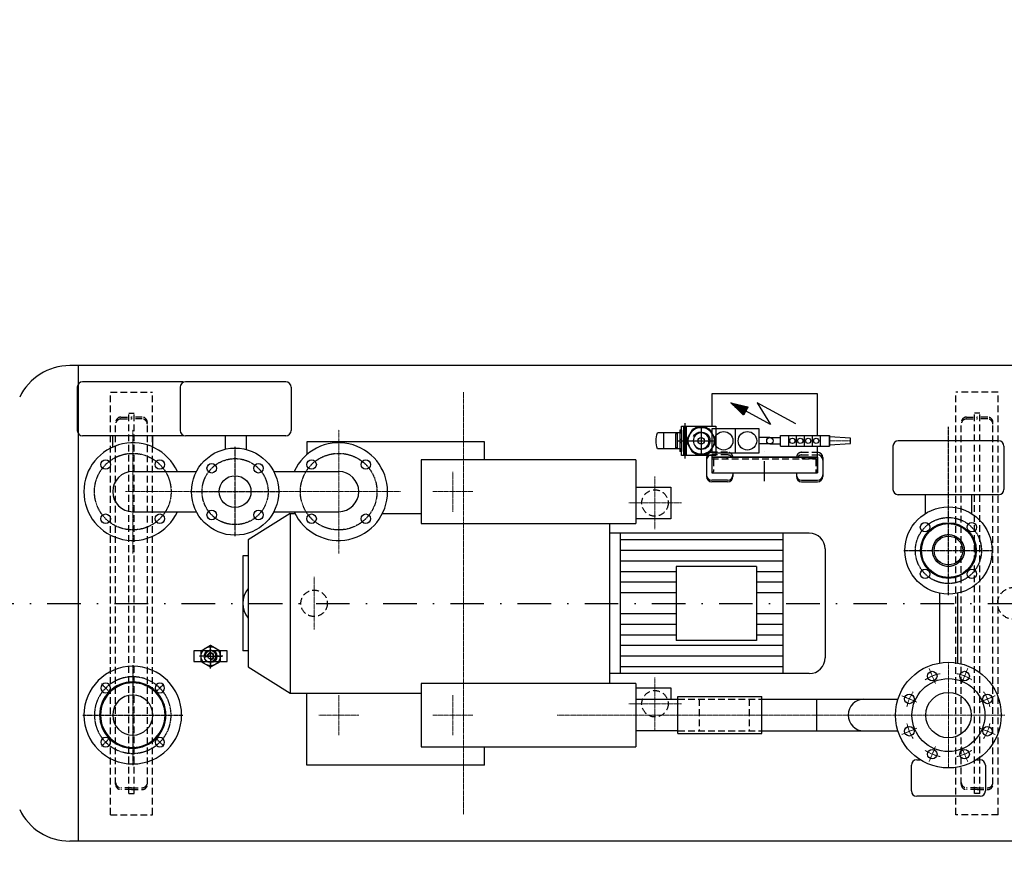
# Model space of a CAD drawing. Header units: millimetres. Extents: x 0 to 62175, y 0 to 44550.
# Tile 6 of 38: x 9619 to 11482, y 17706 to 19314. Entities that reach past the tile are written whole.
import ezdxf

# ---------------------------------------------------------------- set-up
doc = ezdxf.new("R2010")
doc.units = ezdxf.units.MM
for name, pattern in [('ACAD_ISO04W100', [30.5, 24, -3, 0.5, -3]), ('MITTE', [2, 1.25, -0.25, 0.25, -0.25]), ('STRICHLINIE', [19.05, 12.7, -6.35]), ('STRICHPUNKT', [25.4, 12.7, -6.35, 0, -6.35])]:
    doc.linetypes.add(name, pattern=pattern)
for name, color, linetype in [('1', 14, 'Continuous'), ('Bemaßung', 3, 'Continuous'), ('MANHOLE', 7, 'Continuous'), ('MC_14_3_025', 7, 'ACAD_ISO04W100'), ('MC_1_2_025', 7, 'Continuous'), ('MC_1_7_050', 7, 'Continuous'), ('MC_24_3_025', 3, 'ACAD_ISO04W100'), ('MC_2_2_025', 2, 'Continuous'), ('MC_2_7_050', 7, 'Continuous'), ('MITTE', 4, 'STRICHPUNKT'), ('Rohr', 1, 'Continuous'), ('SL_Flansche_iwt', 7, 'Continuous'), ('SLK_Flansche_iwt', 1, 'MITTE'), ('SLM_Flansche_iwt', 1, 'MITTE'), ('Steuerungseinheit', 7, 'Continuous'), ('um', 7, 'Continuous'), ('Vacuum', 7, 'Continuous')]:
    doc.layers.add(name, color=color, linetype=linetype)
doc.layers.add('mit', color=6, linetype='MITTE', lineweight=20)
doc.layers.add('verd', color=2, linetype='STRICHLINIE', lineweight=25)
doc.styles.add('DIN', font='Din.shx')
doc.dimstyles.new('M1_75', dxfattribs={"dimscale": 75, "dimtxt": 3, "dimasz": 3, "dimexe": 1, "dimexo": 1, "dimgap": 1, "dimtad": 1, "dimdec": 0, "dimzin": 0, "dimdsep": 46, "dimtxsty": 'DIN', "dimcen": 3, "dimclrd": 256, "dimclre": 256, "dimclrt": 2, "dimadec": 0, "dimazin": 0, "dimtfac": 1, "dimtdec": 0, "dimtmove": 0, "dimatfit": 3, "dimfxl": 0, "dimtvp": 1.4, "dimtolj": 1, "dimtzin": 0, "dimlwd": -1, "dimlwe": -1, "dimarcsym": 0})

# ---------------------------------------------------------------- blocks, each defined once
blk = doc.blocks.new('*D191')
at = {"layer": 'Bemaßung'}
for p, q in [((8514.6, 17104.2), (8514.6, 20248.4)), ((11984.6, 17104.2), (11984.6, 20248.4)), ((8739.6, 20173.4), (11759.6, 20173.4))]:
    blk.add_line(p, q, dxfattribs=at)
for points in [[(8739.6, 20210.9), (8739.6, 20135.9), (8514.6, 20173.4)], [(11759.6, 20210.9), (11759.6, 20135.9), (11984.6, 20173.4)]]:
    blk.add_solid(points, dxfattribs=at)
at = {"layer": 'Defpoints', "color": 0}
for p in [(11984.6, 20173.4), (8514.6, 17029.2), (11984.6, 17029.2)]:
    blk.add_point(p, dxfattribs=at)
at = {"layer": 'Bemaßung', "color": 2, "insert": (10249.6, 20360.9), "char_height": 225, "attachment_point": 5, "style": 'DIN'}
blk.add_mtext('\\A1;3470', dxfattribs=at)
blk = doc.blocks.new('*D244')
at = {"layer": 'Bemaßung'}
for p, q in [((8514.6, 15684.2), (8514.6, 20662.1)), ((20114.5, 18831), (20114.6, 20662.1)), ((8739.6, 20587.1), (19889.6, 20587.1)), ((20114.5, 15684.2), (20114.5, 18404.6))]:
    blk.add_line(p, q, dxfattribs=at)
for points in [[(8739.6, 20624.6), (8739.6, 20549.6), (8514.6, 20587.1)], [(19889.6, 20624.6), (19889.6, 20549.6), (20114.6, 20587.1)]]:
    blk.add_solid(points, dxfattribs=at)
at = {"layer": 'Defpoints', "color": 0}
for p in [(20114.6, 20587.1), (8514.6, 15609.2), (20114.5, 15609.2)]:
    blk.add_point(p, dxfattribs=at)
at = {"layer": 'Bemaßung', "color": 2, "insert": (14308.7, 20774.6), "char_height": 225, "attachment_point": 5, "rotation": 359.9997, "style": 'DIN'}
blk.add_mtext('\\A1;11600', dxfattribs=at)
blk = doc.blocks.new('FLANSCHE_IWT-003')
at = {"layer": 'SL_Flansche_iwt'}
for centre, radius in [((0, 0), 92.5), ((0, 0), 62.7), ((0, 0), 61), ((-51.3, 51.3), 9), ((51.3, 51.3), 9), ((0, 0), 38), ((-51.3, -51.3), 9), ((51.3, -51.3), 9)]:
    blk.add_circle(centre, radius, dxfattribs=at)
at = {"layer": 'SLK_Flansche_iwt'}
for p, q in [((-43.5, 43.5), (-59, 59)), ((43.5, 43.5), (59, 59)), ((-43.5, -43.5), (-59, -59)), ((43.5, -43.5), (59, -59))]:
    blk.add_line(p, q, dxfattribs=at)
blk.add_circle((0, 0), 72.5, dxfattribs=at)
at = {"layer": 'SLM_Flansche_iwt'}
for p, q in [((0, -94.5), (0, 94.5)), ((-94.5, 0), (94.5, 0))]:
    blk.add_line(p, q, dxfattribs=at)
blk = doc.blocks.new('934241')
at = {"layer": 'MC_14_3_025'}
for q in [(0, 21), (-21, 0), (0, -21), (21, 0)]:
    blk.add_line((0, 0), q, dxfattribs=at)
at = {"layer": 'MC_1_2_025'}
blk.add_arc((0, 0), 10.1, 285.0001, 195.0001, dxfattribs=at)
at = {"layer": 'MC_1_7_050'}
for p, q in [((-18, 10.4), (0, 20.8)), ((0, 20.8), (18, 10.4)), ((-18, -10.4), (-18, 10.4)), ((18, 10.4), (18, -10.4)), ((0, -20.8), (-18, -10.4)), ((18, -10.4), (0, -20.8))]:
    blk.add_line(p, q, dxfattribs=at)
for radius in [18, 12]:
    blk.add_circle((0, 0), radius, dxfattribs=at)
blk = doc.blocks.new('o1_27_b')
at = {"layer": 'MC_24_3_025'}
for q in [(-7.62, 0), (0, 7.62), (7.62, 0), (0, -7.62)]:
    blk.add_line((0, 0), q, dxfattribs=at)
at = {"layer": 'MC_2_2_025'}
blk.add_arc((0, 0), 6.35, 260, 170, dxfattribs=at)
at = {"layer": 'MC_2_7_050'}
blk.add_circle((0, 0), 5.3, dxfattribs=at)
blk = doc.blocks.new('Kugelhahn-R1-ROETELMANN-FV')
at = {"color": 7, "linetype": 'Continuous'}
for p, q in [((-15, 40.4), (-15, 82.8)), ((15, 40.4), (15, 82.8)), ((15, 70.4), (-15, 70.4)), ((-20, 37.5), (-20, 40.4)), ((-20, 40.4), (-3, 40.4)), ((-20, 37.5), (-14, 37.5)), ((-15, 45.4), (15, 45.4)), ((-14, 37.5), (-14, 37)), ((-14, 37.5), (-3, 37.5)), ((-13.5, 45.4), (-13.5, 48.4)), ((-13.5, 48.4), (13.5, 48.4)), ((-3, 40.4), (3, 40.4)), ((-3, 40.4), (-3, 37)), ((3, 40.4), (3, 37)), ((3, 40.4), (20, 40.4)), ((3, 37.5), (14, 37.5)), ((13.5, 45.4), (13.5, 48.4)), ((14, 37.5), (20, 37.5)), ((14, 37.5), (14, 37)), ((17, 40.4), (17, 37.5)), ((20, 37.5), (20, 40.4)), ((-14, 37), (-27.5, 37)), ((-27.5, 37), (-27.5, -28)), ((-3.7, 26.7), (-21.3, 16.6)), ((-14, 37), (14, 37)), ((21.3, 16.6), (3.7, 26.7)), ((27.5, 37), (14, 37)), ((27.5, -28), (27.5, 37)), ((-25, 10.2), (-25, -10.2)), ((25, -10.2), (25, 10.2)), ((-21.3, -16.6), (-3.7, -26.7)), ((3.7, -26.7), (21.3, -16.6)), ((-27.5, -28), (27.5, -28))]:
    blk.add_line(p, q, dxfattribs=at)
at = {"color": 3, "linetype": 'Continuous'}
for p, q in [((0, 43.4), (0, 34)), ((-33.2, 31), (33.2, 31)), ((0, 37), (0, -28)), ((0, 28.9), (0, -28.9)), ((-27.5, 0), (27.5, 0)), ((-25, 0), (25, 0))]:
    blk.add_line(p, q, dxfattribs=at)
at = {"color": 2, "linetype": 'Continuous'}
for p, q in [((-27.5, 33.6), (27.5, 33.6)), ((-27.5, 28.4), (27.5, 28.4))]:
    blk.add_line(p, q, dxfattribs=at)
at = {"color": 7, "linetype": 'Continuous'}
for radius in [25, 15.1, 15.1]:
    blk.add_circle((0, 0), radius, dxfattribs=at)
for centre, radius, start, end in [((0, 40.4), 45, 70.5288, 109.4712), ((0, 0), 27, 82.1916, 97.8084), ((0, 0), 27, 142.1916, 157.8084), ((0, 0), 27, 22.1916, 37.8084), ((0, 0), 27, 202.1916, 217.8084), ((0, 0), 27, 322.1916, 337.8084), ((0, 0), 27, 262.1916, 277.8084)]:
    blk.add_arc(centre, radius, start, end, dxfattribs=at)
at = {"color": 1, "linetype": 'Continuous'}
blk.add_arc((0, 0), 16.7, 120, 30, dxfattribs=at)
blk = doc.blocks.new('*X4')
at = {"color": 0}
for p, q in [((1046.9, 3795.3), (1047.3, 3795.7)), ((1046.9, 3795.5), (1047, 3795.7)), ((1047, 3795), (1047.7, 3795.7)), ((1047, 3795.2), (1047.5, 3795.7)), ((1047.1, 3794.6), (1048.2, 3795.7)), ((1047.1, 3794.8), (1047.9, 3795.7)), ((1047.2, 3794.3), (1048.6, 3795.7)), ((1047.2, 3794.5), (1048.4, 3795.7)), ((1047.3, 3793.9), (1049.1, 3795.7)), ((1047.3, 3794.1), (1048.8, 3795.7)), ((1047.4, 3793.6), (1049.5, 3795.7)), ((1047.4, 3793.8), (1049.3, 3795.7)), ((1047.5, 3793.2), (1050, 3795.7)), ((1047.5, 3793.4), (1049.7, 3795.7)), ((1047.6, 3792.7), (1050.6, 3795.7)), ((1047.6, 3792.9), (1050.4, 3795.7)), ((1047.6, 3793), (1050.2, 3795.7)), ((1047.7, 3792.3), (1051.1, 3795.7)), ((1047.7, 3792.5), (1050.9, 3795.7)), ((1047.8, 3792), (1051.5, 3795.7)), ((1047.8, 3792.2), (1051.3, 3795.7)), ((1047.9, 3791.6), (1052, 3795.7)), ((1047.9, 3791.8), (1051.7, 3795.7)), ((1048, 3791.3), (1052.4, 3795.7)), ((1048, 3791.4), (1052.2, 3795.7)), ((1048.1, 3790.9), (1052.9, 3795.7)), ((1048.1, 3791.1), (1052.6, 3795.7)), ((1048.2, 3790.6), (1053.3, 3795.7)), ((1048.2, 3790.7), (1053.1, 3795.7)), ((1048.3, 3790.2), (1053.8, 3795.7)), ((1048.3, 3790.4), (1053.5, 3795.7)), ((1048.4, 3789.9), (1054.2, 3795.7)), ((1048.4, 3790), (1054, 3795.7)), ((1048.5, 3789.5), (1054.7, 3795.7)), ((1048.5, 3789.7), (1054.4, 3795.7)), ((1048.6, 3789), (1055.3, 3795.7)), ((1048.6, 3789.1), (1055.1, 3795.7)), ((1048.6, 3789.3), (1054.9, 3795.7)), ((1048.7, 3788.6), (1055.8, 3795.7)), ((1048.7, 3788.8), (1055.6, 3795.7)), ((1048.8, 3788.3), (1056.2, 3795.7)), ((1048.8, 3788.4), (1056, 3795.7)), ((1048.9, 3787.9), (1056.7, 3795.7)), ((1048.9, 3788.1), (1056.5, 3795.7)), ((1049, 3787.6), (1057.1, 3795.7)), ((1049, 3787.7), (1056.9, 3795.7)), ((1049.1, 3787.2), (1057.6, 3795.7)), ((1049.1, 3787.4), (1057.4, 3795.7)), ((1049.2, 3786.8), (1058, 3795.7)), ((1049.2, 3787), (1057.8, 3795.7)), ((1049.3, 3786.5), (1058.5, 3795.7)), ((1049.3, 3786.7), (1058.3, 3795.7)), ((1049.4, 3786.1), (1058.9, 3795.7)), ((1049.4, 3786.3), (1058.7, 3795.7)), ((1049.5, 3785.6), (1059.6, 3795.7)), ((1049.5, 3785.8), (1059.4, 3795.7)), ((1049.5, 3786), (1059.2, 3795.7)), ((1049.6, 3785.3), (1060.1, 3795.7)), ((1049.6, 3785.4), (1059.8, 3795.7)), ((1049.7, 3784.9), (1060.5, 3795.7)), ((1049.7, 3785.1), (1060.3, 3795.7)), ((1049.8, 3784.5), (1061, 3795.7)), ((1049.8, 3784.7), (1060.7, 3795.7)), ((1049.9, 3784.4), (1061.2, 3795.7)), ((1049.9, 3784.2), (1061.2, 3795.5)), ((1050, 3784), (1061.2, 3795.2)), ((1050, 3783.8), (1061.2, 3795)), ((1050.1, 3783.7), (1061.2, 3794.8)), ((1050.1, 3783.5), (1061.2, 3794.6)), ((1050.2, 3783.3), (1061.2, 3794.3)), ((1050.2, 3783.1), (1061.2, 3794.1)), ((1050.3, 3783), (1061.2, 3793.9)), ((1050.3, 3782.8), (1061.2, 3793.7)), ((1050.4, 3782.6), (1061.2, 3793.4)), ((1050.4, 3782.4), (1061.2, 3793.2)), ((1050.4, 3782.2), (1061.2, 3793)), ((1050.5, 3782.1), (1061.2, 3792.8)), ((1050.5, 3781.9), (1061.2, 3792.6)), ((1050.6, 3781.7), (1061.2, 3792.3)), ((1050.6, 3781.5), (1061.2, 3792.1)), ((1050.7, 3781.4), (1061.2, 3791.9)), ((1050.7, 3781.2), (1061.2, 3791.7)), ((1050.8, 3781), (1061.2, 3791.4)), ((1050.8, 3780.8), (1061.2, 3791.2)), ((1050.9, 3780.6), (1061.2, 3791)), ((1050.9, 3780.5), (1061.2, 3790.8)), ((1051, 3780.3), (1061.2, 3790.5)), ((1051, 3780.1), (1061.2, 3790.3)), ((1051.1, 3779.9), (1061.2, 3790.1)), ((1051.1, 3779.8), (1061.2, 3789.9)), ((1051.2, 3779.6), (1061.2, 3789.6)), ((1051.2, 3779.4), (1061.2, 3789.4)), ((1051.3, 3779.2), (1061.2, 3789.2)), ((1051.3, 3779.1), (1061.2, 3789)), ((1051.3, 3778.9), (1061.2, 3788.7)), ((1051.4, 3778.7), (1061.2, 3788.5)), ((1051.4, 3778.5), (1061.2, 3788.3)), ((1061.2, 3781.3), (1075.5, 3795.7)), ((1061.2, 3781.6), (1075.3, 3795.7)), ((1061.2, 3781.8), (1075.1, 3795.7)), ((1061.2, 3782), (1074.9, 3795.7)), ((1061.2, 3782.2), (1074.6, 3795.7)), ((1061.2, 3782.4), (1074.4, 3795.7)), ((1061.2, 3782.7), (1074.2, 3795.7)), ((1061.2, 3782.9), (1074, 3795.7)), ((1061.2, 3783.1), (1073.8, 3795.7)), ((1061.2, 3783.3), (1073.5, 3795.7)), ((1061.2, 3783.6), (1073.3, 3795.7)), ((1061.2, 3783.8), (1073.1, 3795.7)), ((1061.2, 3784), (1072.9, 3795.7)), ((1061.2, 3784.2), (1072.6, 3795.7)), ((1061.2, 3784.5), (1072.4, 3795.7)), ((1061.2, 3784.7), (1072.2, 3795.7)), ((1061.2, 3784.9), (1072, 3795.7)), ((1061.2, 3785.1), (1071.7, 3795.7)), ((1061.2, 3785.4), (1071.5, 3795.7)), ((1061.2, 3785.6), (1071.3, 3795.7)), ((1061.2, 3785.8), (1071.1, 3795.7)), ((1061.2, 3786), (1070.8, 3795.7)), ((1061.2, 3786.3), (1070.6, 3795.7)), ((1061.2, 3786.5), (1070.4, 3795.7)), ((1061.2, 3786.7), (1070.2, 3795.7)), ((1061.2, 3786.9), (1069.9, 3795.7)), ((1061.2, 3787.2), (1069.7, 3795.7)), ((1061.2, 3787.4), (1069.5, 3795.7)), ((1061.2, 3787.6), (1069.3, 3795.7)), ((1061.2, 3787.8), (1069, 3795.7)), ((1061.2, 3788.1), (1068.8, 3795.7)), ((1061.2, 3788.3), (1068.6, 3795.7)), ((1061.2, 3788.5), (1068.4, 3795.7)), ((1061.2, 3788.7), (1068.1, 3795.7)), ((1061.2, 3789), (1067.9, 3795.7)), ((1061.2, 3789.2), (1067.7, 3795.7)), ((1061.2, 3789.4), (1067.5, 3795.7)), ((1061.2, 3789.6), (1067.2, 3795.7)), ((1061.2, 3789.9), (1067, 3795.7)), ((1061.2, 3790.1), (1066.8, 3795.7)), ((1061.2, 3790.3), (1066.6, 3795.7)), ((1061.2, 3790.5), (1066.3, 3795.7)), ((1061.2, 3790.8), (1066.1, 3795.7)), ((1061.2, 3791), (1065.9, 3795.7)), ((1061.2, 3791.2), (1065.7, 3795.7)), ((1061.2, 3791.4), (1065.4, 3795.7)), ((1061.2, 3791.7), (1065.2, 3795.7)), ((1061.2, 3791.9), (1065, 3795.7)), ((1061.2, 3792.1), (1064.8, 3795.7)), ((1061.2, 3792.3), (1064.5, 3795.7)), ((1061.2, 3792.6), (1064.3, 3795.7)), ((1061.2, 3792.8), (1064.1, 3795.7)), ((1061.2, 3793), (1063.9, 3795.7)), ((1061.2, 3793.2), (1063.6, 3795.7)), ((1061.2, 3793.4), (1063.4, 3795.7)), ((1061.2, 3793.7), (1063.2, 3795.7)), ((1061.2, 3793.9), (1063, 3795.7)), ((1061.2, 3794.1), (1062.8, 3795.7)), ((1061.2, 3794.3), (1062.5, 3795.7)), ((1061.2, 3794.6), (1062.3, 3795.7)), ((1061.2, 3794.8), (1062.1, 3795.7)), ((1061.2, 3795), (1061.9, 3795.7)), ((1061.2, 3795.2), (1061.6, 3795.7)), ((1061.2, 3795.5), (1061.4, 3795.7)), ((1061.2, 3781.1), (1075.5, 3795.4)), ((1061.2, 3780.9), (1075.4, 3795.1)), ((1061.2, 3780.7), (1075.3, 3794.8)), ((1061.2, 3780.4), (1075.2, 3794.5)), ((1061.2, 3780.2), (1075.2, 3794.2)), ((1061.2, 3780), (1075.1, 3793.8)), ((1061.2, 3779.8), (1075, 3793.5)), ((1061.2, 3779.5), (1074.9, 3793.2)), ((1061.2, 3779.3), (1074.8, 3792.9)), ((1061.2, 3779.1), (1074.7, 3792.6)), ((1061.2, 3778.9), (1074.7, 3792.3)), ((1061.2, 3778.6), (1074.6, 3792)), ((1061.2, 3778.4), (1074.5, 3791.7)), ((1061.2, 3778.2), (1074.4, 3791.4)), ((1061.2, 3778), (1074.3, 3791.1)), ((1061.2, 3777.7), (1074.3, 3790.8)), ((1061.2, 3777.5), (1074.2, 3790.5)), ((1061.2, 3777.3), (1074.1, 3790.2)), ((1061.2, 3777.1), (1074, 3789.9)), ((1061.2, 3776.8), (1073.9, 3789.6)), ((1061.2, 3776.6), (1073.8, 3789.2)), ((1061.2, 3776.4), (1073.8, 3788.9)), ((1061.2, 3776.2), (1073.7, 3788.6)), ((1061.2, 3775.9), (1073.6, 3788.3)), ((1051.5, 3778.3), (1061.2, 3788.1)), ((1051.5, 3778.2), (1061.2, 3787.8)), ((1051.6, 3778), (1061.2, 3787.6)), ((1051.6, 3777.8), (1061.2, 3787.4)), ((1051.7, 3777.6), (1061.2, 3787.2)), ((1051.7, 3777.5), (1061.2, 3786.9)), ((1051.8, 3777.3), (1061.2, 3786.7)), ((1051.8, 3777.1), (1061.2, 3786.5)), ((1051.9, 3776.9), (1061.2, 3786.3)), ((1051.9, 3776.8), (1061.2, 3786)), ((1052, 3776.6), (1061.2, 3785.8)), ((1052, 3776.4), (1061.2, 3785.6)), ((1052.1, 3776.2), (1061.2, 3785.4)), ((1052.1, 3776), (1061.2, 3785.1)), ((1052.2, 3775.9), (1061.2, 3784.9)), ((1052.2, 3775.7), (1061.2, 3784.7)), ((1052.3, 3775.5), (1061.2, 3784.5)), ((1052.3, 3775.3), (1061.2, 3784.2)), ((1052.3, 3775.2), (1061.2, 3784)), ((1052.4, 3775), (1061.2, 3783.8)), ((1052.4, 3774.8), (1061.2, 3783.6)), ((1052.5, 3774.6), (1061.2, 3783.3)), ((1052.5, 3774.5), (1061.2, 3783.1)), ((1052.6, 3774.3), (1061.2, 3782.9)), ((1052.6, 3774.1), (1061.2, 3782.7)), ((1052.7, 3773.9), (1061.2, 3782.4)), ((1052.7, 3773.7), (1061.2, 3782.2)), ((1052.8, 3773.6), (1061.2, 3782)), ((1052.8, 3773.4), (1061.2, 3781.8)), ((1052.9, 3773.2), (1061.2, 3781.6)), ((1052.9, 3773), (1061.2, 3781.3)), ((1053, 3772.9), (1061.2, 3781.1)), ((1053, 3772.7), (1061.2, 3780.9)), ((1053.1, 3772.5), (1061.2, 3780.7)), ((1053.1, 3772.3), (1061.2, 3780.4)), ((1053.2, 3772.1), (1061.2, 3780.2)), ((1053.2, 3772), (1061.2, 3780)), ((1053.2, 3771.8), (1061.2, 3779.8)), ((1053.3, 3771.6), (1061.2, 3779.5)), ((1053.3, 3771.4), (1061.2, 3779.3)), ((1053.4, 3771.3), (1061.2, 3779.1)), ((1053.4, 3771.1), (1061.2, 3778.9)), ((1053.5, 3770.9), (1061.2, 3778.6)), ((1053.5, 3770.7), (1061.2, 3778.4)), ((1053.6, 3770.6), (1061.2, 3778.2)), ((1053.6, 3770.4), (1061.2, 3778)), ((1053.7, 3770.2), (1061.2, 3777.7)), ((1053.7, 3770), (1061.2, 3777.5)), ((1053.8, 3769.8), (1061.2, 3777.3)), ((1053.8, 3769.7), (1061.2, 3777.1)), ((1053.9, 3769.5), (1061.2, 3776.8)), ((1053.9, 3769.3), (1061.2, 3776.6)), ((1054, 3769.1), (1061.2, 3776.4)), ((1054, 3769), (1061.2, 3776.2)), ((1054.1, 3768.8), (1061.2, 3775.9)), ((1054.1, 3768.6), (1061.2, 3775.7)), ((1054.1, 3768.4), (1061.2, 3775.5)), ((1054.2, 3768.3), (1061.2, 3775.3)), ((1054.2, 3768.1), (1061.2, 3775)), ((1054.3, 3767.9), (1061.2, 3774.8)), ((1054.3, 3767.7), (1061.2, 3774.6)), ((1054.4, 3767.5), (1061.2, 3774.4)), ((1054.4, 3767.4), (1061.2, 3774.1)), ((1054.5, 3767.2), (1061.2, 3773.9)), ((1054.5, 3767), (1061.2, 3773.7)), ((1054.6, 3766.8), (1061.2, 3773.5)), ((1054.6, 3766.7), (1061.2, 3773.2)), ((1054.7, 3766.5), (1061.2, 3773)), ((1054.7, 3766.3), (1061.2, 3772.8)), ((1054.8, 3766.1), (1061.2, 3772.6)), ((1054.8, 3766), (1061.2, 3772.3)), ((1054.9, 3765.8), (1061.2, 3772.1)), ((1054.9, 3765.6), (1061.2, 3771.9)), ((1055, 3765.4), (1061.2, 3771.7)), ((1055, 3765.2), (1061.2, 3771.4)), ((1055.1, 3765.1), (1061.2, 3771.2)), ((1055.1, 3764.9), (1061.2, 3771)), ((1055.1, 3764.7), (1061.2, 3770.8)), ((1055.2, 3764.5), (1061.2, 3770.6)), ((1055.2, 3764.4), (1061.2, 3770.3)), ((1055.3, 3764.2), (1061.2, 3770.1)), ((1055.3, 3764), (1061.2, 3769.9)), ((1055.4, 3763.8), (1061.2, 3769.7)), ((1055.4, 3763.7), (1061.2, 3769.4)), ((1055.5, 3763.5), (1061.2, 3769.2)), ((1055.5, 3763.3), (1061.2, 3769)), ((1055.6, 3763.1), (1061.2, 3768.8)), ((1055.6, 3762.9), (1061.2, 3768.5)), ((1055.7, 3762.8), (1061.2, 3768.3)), ((1055.7, 3762.6), (1061.2, 3768.1)), ((1055.8, 3762.4), (1061.2, 3767.9)), ((1055.8, 3762.2), (1061.2, 3767.6)), ((1055.9, 3762.1), (1061.2, 3767.4)), ((1055.9, 3761.9), (1061.2, 3767.2)), ((1056, 3761.7), (1061.2, 3767)), ((1056, 3761.5), (1061.2, 3766.7)), ((1056, 3761.3), (1061.2, 3766.5)), ((1056.1, 3761.2), (1061.2, 3766.3)), ((1056.1, 3761), (1061.2, 3766.1)), ((1056.2, 3760.8), (1061.2, 3765.8)), ((1056.2, 3760.6), (1061.2, 3765.6)), ((1056.3, 3760.5), (1061.2, 3765.4)), ((1056.3, 3760.3), (1061.2, 3765.2)), ((1056.4, 3760.1), (1061.2, 3764.9)), ((1056.4, 3759.9), (1061.2, 3764.7)), ((1056.5, 3759.8), (1061.2, 3764.5)), ((1056.5, 3759.6), (1061.2, 3764.3)), ((1056.6, 3759.4), (1061.2, 3764)), ((1056.6, 3759.2), (1061.2, 3763.8)), ((1056.7, 3759), (1061.2, 3763.6)), ((1056.7, 3758.9), (1061.2, 3763.4)), ((1056.8, 3758.7), (1061.2, 3763.1)), ((1056.8, 3758.5), (1061.2, 3762.9)), ((1056.9, 3758.3), (1061.2, 3762.7)), ((1056.9, 3758.2), (1061.2, 3762.5)), ((1056.9, 3758), (1061.2, 3762.2)), ((1057, 3757.8), (1061.2, 3762)), ((1057, 3757.6), (1061.2, 3761.8)), ((1057.1, 3757.5), (1061.2, 3761.6)), ((1057.1, 3757.3), (1061.2, 3761.3)), ((1057.2, 3757.1), (1061.2, 3761.1)), ((1057.2, 3756.9), (1061.2, 3760.9)), ((1057.3, 3756.7), (1061.2, 3760.7)), ((1057.3, 3756.6), (1061.2, 3760.4)), ((1057.4, 3756.4), (1061.2, 3760.2)), ((1057.4, 3756.2), (1061.2, 3760)), ((1057.5, 3756), (1061.2, 3759.8)), ((1057.5, 3755.9), (1061.2, 3759.5)), ((1057.6, 3755.7), (1061.2, 3759.3)), ((1057.6, 3755.5), (1061.2, 3759.1)), ((1057.7, 3755.3), (1061.2, 3758.9)), ((1057.7, 3755.2), (1061.2, 3758.7)), ((1057.8, 3755), (1061.2, 3758.4)), ((1057.8, 3754.8), (1061.2, 3758.2)), ((1057.8, 3754.6), (1061.2, 3758)), ((1057.9, 3754.4), (1061.2, 3757.8)), ((1057.9, 3754.3), (1061.2, 3757.5)), ((1058, 3754.1), (1061.2, 3757.3)), ((1058, 3753.9), (1061.2, 3757.1)), ((1061.2, 3775.7), (1073.5, 3788)), ((1061.2, 3775.5), (1073.4, 3787.7)), ((1061.2, 3775.3), (1073.3, 3787.4)), ((1061.2, 3775), (1073.3, 3787.1)), ((1061.2, 3774.8), (1073.2, 3786.8)), ((1061.2, 3774.6), (1073.1, 3786.5)), ((1061.2, 3774.4), (1073, 3786.2)), ((1061.2, 3774.1), (1072.9, 3785.9)), ((1061.2, 3773.9), (1072.9, 3785.6)), ((1061.2, 3773.7), (1072.8, 3785.3)), ((1061.2, 3773.5), (1072.7, 3785)), ((1061.2, 3773.2), (1072.6, 3784.6)), ((1061.2, 3773), (1072.5, 3784.3)), ((1061.2, 3772.8), (1072.4, 3784)), ((1061.2, 3772.6), (1072.4, 3783.7)), ((1061.2, 3772.3), (1072.3, 3783.4)), ((1061.2, 3772.1), (1072.2, 3783.1)), ((1061.2, 3771.9), (1072.1, 3782.8)), ((1061.2, 3771.7), (1072, 3782.5)), ((1061.2, 3771.4), (1072, 3782.2)), ((1061.2, 3771.2), (1071.9, 3781.9)), ((1061.2, 3771), (1071.8, 3781.6)), ((1061.2, 3770.8), (1071.7, 3781.3)), ((1061.2, 3770.6), (1071.6, 3781)), ((1061.2, 3770.3), (1071.5, 3780.7)), ((1061.2, 3770.1), (1071.5, 3780.4)), ((1061.2, 3769.9), (1071.4, 3780)), ((1061.2, 3769.7), (1071.3, 3779.7)), ((1061.2, 3769.4), (1071.2, 3779.4)), ((1061.2, 3769.2), (1071.1, 3779.1)), ((1061.2, 3769), (1071, 3778.8)), ((1061.2, 3768.8), (1071, 3778.5)), ((1061.2, 3768.5), (1070.9, 3778.2)), ((1061.2, 3768.3), (1070.8, 3777.9)), ((1061.2, 3768.1), (1070.7, 3777.6)), ((1061.2, 3767.9), (1070.6, 3777.3)), ((1061.2, 3767.6), (1070.6, 3777)), ((1061.2, 3767.4), (1070.5, 3776.7)), ((1061.2, 3767.2), (1070.4, 3776.4)), ((1061.2, 3767), (1070.3, 3776.1)), ((1061.2, 3766.7), (1070.2, 3775.8)), ((1061.2, 3766.5), (1070.1, 3775.4)), ((1061.2, 3766.3), (1070.1, 3775.1)), ((1061.2, 3766.1), (1070, 3774.8)), ((1061.2, 3765.8), (1069.9, 3774.5)), ((1061.2, 3765.6), (1069.8, 3774.2)), ((1061.2, 3765.4), (1069.7, 3773.9)), ((1061.2, 3765.2), (1069.7, 3773.6)), ((1061.2, 3764.9), (1069.6, 3773.3)), ((1061.2, 3764.7), (1069.5, 3773)), ((1061.2, 3764.5), (1069.4, 3772.7)), ((1061.2, 3764.3), (1069.3, 3772.4)), ((1061.2, 3764), (1069.2, 3772.1)), ((1061.2, 3763.8), (1069.2, 3771.8)), ((1061.2, 3763.6), (1069.1, 3771.5)), ((1061.2, 3763.4), (1069, 3771.2)), ((1061.2, 3763.1), (1068.9, 3770.8)), ((1061.2, 3762.9), (1068.8, 3770.5)), ((1061.2, 3762.7), (1068.7, 3770.2)), ((1061.2, 3762.5), (1068.7, 3769.9)), ((1061.2, 3762.2), (1068.6, 3769.6)), ((1061.2, 3762), (1068.5, 3769.3)), ((1061.2, 3761.8), (1068.4, 3769)), ((1061.2, 3761.6), (1068.3, 3768.7)), ((1061.2, 3761.3), (1068.3, 3768.4)), ((1061.2, 3761.1), (1068.2, 3768.1)), ((1061.2, 3760.9), (1068.1, 3767.8)), ((1061.2, 3760.7), (1068, 3767.5)), ((1061.2, 3760.4), (1067.9, 3767.2)), ((1061.2, 3760.2), (1067.8, 3766.9)), ((1061.2, 3760), (1067.8, 3766.6)), ((1061.2, 3759.8), (1067.7, 3766.2)), ((1061.2, 3759.5), (1067.6, 3765.9)), ((1061.2, 3759.3), (1067.5, 3765.6)), ((1061.2, 3759.1), (1067.4, 3765.3)), ((1061.2, 3758.9), (1067.4, 3765)), ((1061.2, 3758.7), (1067.3, 3764.7)), ((1061.2, 3758.4), (1067.2, 3764.4)), ((1061.2, 3758.2), (1067.1, 3764.1)), ((1061.2, 3758), (1067, 3763.8)), ((1061.2, 3757.8), (1066.9, 3763.5)), ((1061.2, 3757.5), (1066.9, 3763.2)), ((1061.2, 3757.3), (1066.8, 3762.9)), ((1061.2, 3757.1), (1066.7, 3762.6)), ((1061.2, 3756.9), (1066.6, 3762.3)), ((1061.2, 3756.6), (1066.5, 3762)), ((1061.2, 3756.4), (1066.4, 3761.6)), ((1061.2, 3756.2), (1066.4, 3761.3)), ((1061.2, 3756), (1066.3, 3761)), ((1061.2, 3755.7), (1066.2, 3760.7)), ((1061.2, 3755.5), (1066.1, 3760.4)), ((1061.2, 3755.3), (1066, 3760.1)), ((1061.2, 3755.1), (1066, 3759.8)), ((1061.2, 3754.8), (1065.9, 3759.5)), ((1061.2, 3754.6), (1065.8, 3759.2)), ((1061.2, 3754.4), (1065.7, 3758.9)), ((1061.2, 3754.2), (1065.6, 3758.6)), ((1061.2, 3753.9), (1065.5, 3758.3)), ((1061.2, 3753.7), (1065.5, 3758)), ((1061.2, 3753.5), (1065.4, 3757.7)), ((1061.2, 3753.3), (1065.3, 3757.4)), ((1058.1, 3753.7), (1061.2, 3756.9)), ((1058.1, 3753.6), (1061.2, 3756.6)), ((1058.2, 3753.4), (1061.2, 3756.4)), ((1058.2, 3753.2), (1061.2, 3756.2)), ((1058.3, 3753), (1061.2, 3756)), ((1058.3, 3752.9), (1061.2, 3755.7)), ((1058.4, 3752.7), (1061.2, 3755.5)), ((1058.4, 3752.5), (1061.2, 3755.3)), ((1058.5, 3752.3), (1061.2, 3755.1)), ((1058.5, 3752.1), (1061.2, 3754.8)), ((1058.6, 3752), (1061.2, 3754.6)), ((1058.6, 3751.8), (1061.2, 3754.4)), ((1058.7, 3751.6), (1061.2, 3754.2)), ((1058.7, 3751.4), (1061.2, 3753.9)), ((1058.8, 3751.3), (1061.2, 3753.7)), ((1058.8, 3751.1), (1061.2, 3753.5)), ((1058.8, 3750.9), (1061.2, 3753.3)), ((1058.9, 3750.7), (1061.2, 3753)), ((1058.9, 3750.5), (1061.2, 3752.8)), ((1059, 3750.4), (1061.2, 3752.6)), ((1059, 3750.2), (1061.2, 3752.4)), ((1059.1, 3750), (1061.2, 3752.1)), ((1059.1, 3749.8), (1061.2, 3751.9)), ((1059.2, 3749.7), (1061.2, 3751.7)), ((1059.2, 3749.5), (1061.2, 3751.5)), ((1059.3, 3749.3), (1061.2, 3751.2)), ((1059.3, 3749.1), (1061.2, 3751)), ((1059.4, 3749), (1061.2, 3750.8)), ((1059.4, 3748.8), (1061.2, 3750.6)), ((1059.5, 3748.6), (1061.2, 3750.3)), ((1059.5, 3748.4), (1061.2, 3750.1)), ((1059.6, 3748.2), (1061.2, 3749.9)), ((1059.6, 3748.1), (1061.2, 3749.7)), ((1059.7, 3747.9), (1061.2, 3749.4)), ((1059.7, 3747.7), (1061.2, 3749.2)), ((1059.7, 3747.5), (1061.2, 3749)), ((1059.8, 3747.4), (1061.2, 3748.8)), ((1059.8, 3747.2), (1061.2, 3748.5)), ((1059.9, 3747), (1061.2, 3748.3)), ((1059.9, 3746.8), (1061.2, 3748.1)), ((1060, 3746.7), (1061.2, 3747.9)), ((1060, 3746.5), (1061.2, 3747.7)), ((1060.1, 3746.3), (1061.2, 3747.4)), ((1060.1, 3746.1), (1061.2, 3747.2)), ((1060.2, 3745.9), (1061.2, 3747)), ((1060.2, 3745.8), (1061.2, 3746.8)), ((1060.3, 3745.6), (1061.2, 3746.5)), ((1060.3, 3745.4), (1061.2, 3746.3)), ((1060.4, 3745.2), (1061.2, 3746.1)), ((1060.4, 3745.1), (1061.2, 3745.9)), ((1060.5, 3744.9), (1061.2, 3745.6)), ((1060.5, 3744.7), (1061.2, 3745.4)), ((1060.6, 3744.5), (1061.2, 3745.2)), ((1060.6, 3744.4), (1061.2, 3745)), ((1060.6, 3744.2), (1061.2, 3744.7)), ((1060.7, 3744), (1061.2, 3744.5)), ((1060.7, 3743.8), (1061.2, 3744.3)), ((1060.8, 3743.6), (1061.2, 3744.1)), ((1060.8, 3743.5), (1061.2, 3743.8)), ((1060.9, 3743.3), (1061.2, 3743.6)), ((1060.9, 3743.1), (1061.2, 3743.4)), ((1061, 3742.9), (1061.2, 3743.2)), ((1061, 3742.8), (1061.2, 3742.9)), ((1061.1, 3742.6), (1061.2, 3742.7)), ((1061.1, 3742.4), (1061.2, 3742.5)), ((1061.2, 3753), (1065.2, 3757)), ((1061.2, 3752.8), (1065.1, 3756.7)), ((1061.2, 3752.6), (1065, 3756.4)), ((1061.2, 3752.4), (1065, 3756.1)), ((1061.2, 3752.1), (1064.9, 3755.8)), ((1061.2, 3751.9), (1064.8, 3755.5)), ((1061.2, 3751.7), (1064.7, 3755.2)), ((1061.2, 3751.5), (1064.6, 3754.9)), ((1061.2, 3751.2), (1064.6, 3754.6)), ((1061.2, 3751), (1064.5, 3754.3)), ((1061.2, 3750.8), (1064.4, 3754)), ((1061.2, 3750.6), (1064.3, 3753.7)), ((1061.2, 3750.3), (1064.2, 3753.4)), ((1061.2, 3750.1), (1064.1, 3753.1)), ((1061.2, 3749.9), (1064.1, 3752.8)), ((1061.2, 3749.7), (1064, 3752.4)), ((1061.2, 3749.4), (1063.9, 3752.1)), ((1061.2, 3749.2), (1063.8, 3751.8)), ((1061.2, 3749), (1063.7, 3751.5)), ((1061.2, 3748.8), (1063.7, 3751.2)), ((1061.2, 3748.5), (1063.6, 3750.9)), ((1061.2, 3748.3), (1063.5, 3750.6)), ((1061.2, 3748.1), (1063.4, 3750.3)), ((1061.2, 3747.9), (1063.3, 3750)), ((1061.2, 3747.7), (1063.2, 3749.7)), ((1061.2, 3747.4), (1063.2, 3749.4)), ((1061.2, 3747.2), (1063.1, 3749.1)), ((1061.2, 3747), (1063, 3748.8)), ((1061.2, 3746.8), (1062.9, 3748.5)), ((1061.2, 3746.5), (1062.8, 3748.2)), ((1061.2, 3746.3), (1062.7, 3747.8)), ((1061.2, 3746.1), (1062.7, 3747.5)), ((1061.2, 3745.9), (1062.6, 3747.2)), ((1061.2, 3745.6), (1062.5, 3746.9)), ((1061.2, 3745.4), (1062.4, 3746.6)), ((1061.2, 3745.2), (1062.3, 3746.3)), ((1061.2, 3745), (1062.3, 3746)), ((1061.2, 3744.7), (1062.2, 3745.7)), ((1061.2, 3744.5), (1062.1, 3745.4)), ((1061.2, 3744.3), (1062, 3745.1)), ((1061.2, 3744.1), (1061.9, 3744.8)), ((1061.2, 3743.8), (1061.8, 3744.5)), ((1061.2, 3743.6), (1061.8, 3744.2)), ((1061.2, 3743.4), (1061.7, 3743.9)), ((1061.2, 3743.2), (1061.6, 3743.6)), ((1061.2, 3742.9), (1061.5, 3743.2)), ((1061.2, 3742.7), (1061.4, 3742.9)), ((1061.2, 3742.5), (1061.4, 3742.6)), ((1061.2, 3742.2), (1061.2, 3742.3)), ((1061.2, 3742.3), (1061.3, 3742.3))]:
    blk.add_line(p, q, dxfattribs=at)
blk = doc.blocks.new('A$C475D7969')
at = {"layer": '1'}
for p, q in [((99.4, 307.1), (0, 125.1)), ((0, 125.1), (103, 187.9)), ((103, 187.9), (0.5, 0)), ((0.5, 0), (20.1, 80.9)), ((57.9, 60.2), (0.5, 0)), ((20.1, 80.9), (57.9, 60.2))]:
    blk.add_line(p, q, dxfattribs=at)
at = {"layer": '1', "xscale": 1.5, "yscale": 1.5, "zscale": 1.5, "rotation": 331.3737956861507}
blk.add_blockref('*X4', (-4086, -4164.4), dxfattribs=at)
blk = doc.blocks.new('E-pfeil')
at = {"layer": '1', "xscale": 0.8000000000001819, "yscale": 0.8000000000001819, "zscale": 0.8}
blk.add_blockref('A$C475D7969', (-41.2, -125.2), dxfattribs=at)
blk = doc.blocks.new('1700-4670-TV')
blk.add_line((766.6, 171), (775.5, 171))
at = {"layer": 'MANHOLE'}
blk.add_lwpolyline([(647.3, -109), (647.3, -89), (584.3, -89), (584.3, -109)], close=True, dxfattribs=at)
at = {"layer": 'mit'}
for p, q in [((1094.1, 401), (1094.1, -399)), ((468.5, 95.4), (468.5, 329.6)), ((858.1, 95.4), (858.1, 329.6)), ((1786.5, 308.7), (1826.5, 308.7)), ((1074.1, 174.5), (1074.1, 250.5)), ((1456.6, 241), (1456.6, 141)), ((974.8, 212.5), (455, 212.5)), ((1112.1, 212.5), (1036.1, 212.5)), ((1506.6, 191), (1406.6, 191)), ((811.6, 51), (811.6, -49)), ((2011.8, -110.5), (2011.8, -310.5)), ((1987.1, -150.8), (1975.3, -122.4)), ((2036.5, -150.8), (2048.3, -122.4)), ((1456.6, -139), (1456.6, -239)), ((858.1, -172.5), (858.1, -248.5)), ((1074.1, -172.5), (1074.1, -248.5)), ((1952.2, -185.8), (1923.7, -174)), ((2071.5, -185.8), (2100, -174)), ((1506.6, -189), (1406.6, -189)), ((896.1, -210.5), (820.1, -210.5)), ((1112.1, -210.5), (1036.1, -210.5)), ((1271.8, -210.5), (2118.3, -210.5)), ((1952.2, -235.2), (1923.7, -247)), ((2071.5, -235.2), (2100, -247)), ((1987.1, -270.2), (1975.3, -298.6)), ((2036.5, -270.2), (2048.3, -298.6))]:
    blk.add_line(p, q, dxfattribs=at)
for start, end in [(101.448, 123.552), (56.448, 78.552), (146.448, 168.552), (11.448, 33.552), (191.448, 213.552), (326.448, 348.552), (236.448, 258.552), (281.448, 303.552)]:
    blk.add_arc((2011.8, -210.5), 80, start, end, dxfattribs=at)
at = {"layer": 'MITTE', "ltscale": 3}
blk.add_line((1664.1, 232.1), (1664.1, 293.6), dxfattribs=at)
at = {"layer": 'MITTE', "ltscale": 5}
blk.add_line((-74.5, 1), (2638.2, 1), dxfattribs=at)
at = {"layer": 'MITTE'}
for p, q in [((615.8, -122), (615.8, -76)), ((638.8, -99), (592.8, -99))]:
    blk.add_line(p, q, dxfattribs=at)
at = {"layer": 'Rohr'}
for p, q in [((430.5, 296.8), (430.5, 318.2)), ((506.5, 296.8), (506.5, 318.2))]:
    blk.add_line(p, q, dxfattribs=at)
at = {"layer": 'SL_Flansche_iwt'}
for centre, radius in [((662.1, 212.5), 82.5), ((662.1, 212.5), 30.1), ((2011.8, 101), 82.5), ((1967.6, 145.2), 9), ((2011.8, 101), 52.7), ((2011.8, 101), 51), ((2056, 145.2), 9), ((2011.8, 101), 30.1), ((2011.8, 101), 27.2), ((1967.6, 56.8), 9), ((2056, 56.8), 9)]:
    blk.add_circle(centre, radius, dxfattribs=at)
blk.add_arc((858.1, 212.5), 92.5, 204.2558, 155.7442, dxfattribs=at)
at = {"layer": 'SLK_Flansche_iwt'}
for centre, radius in [((468.5, 212.5), 72.5), ((858.1, 212.5), 72.5), ((662.1, 212.5), 62.5), ((2011.8, 101), 62.5)]:
    blk.add_circle(centre, radius, dxfattribs=at)
at = {"layer": 'SLM_Flansche_iwt'}
for p, q in [((2011.8, 16.5), (2011.8, 335.3)), ((662.1, 128), (662.1, 297)), ((577.6, 212.5), (746.6, 212.5)), ((1927.3, 101), (2096.3, 101))]:
    blk.add_line(p, q, dxfattribs=at)
at = {"layer": 'Steuerungseinheit'}
for p, q in [((1609, 286.2), (1609, 331.2)), ((1694, 318.7), (1786.5, 318.7)), ((1694, 298.7), (1694, 318.7)), ((1709, 318.7), (1709, 298.7)), ((1724, 318.7), (1724, 298.7)), ((1739, 318.7), (1739, 298.7)), ((1754, 318.7), (1754, 298.7)), ((1769, 318.7), (1769, 298.7)), ((1786.5, 298.7), (1786.5, 318.7)), ((1786.5, 318.7), (1786.5, 298.7)), ((1674, 314.7), (1654, 314.7)), ((1674, 302.7), (1654, 302.7)), ((1674, 314.7), (1694, 314.7)), ((1674, 302.7), (1694, 302.7)), ((1694, 298.7), (1786.5, 298.7)), ((1554.1, 277), (1554.1, 241)), ((1764.1, 277.8), (1564.1, 277.8)), ((1564.1, 277.8), (1564.1, 247.8)), ((1764.1, 247.8), (1764.1, 277.8)), ((1764.1, 277.8), (1764.1, 247.8)), ((1774.1, 277), (1774.1, 241)), ((1564.1, 247.8), (1764.1, 247.8)), ((1604.1, 247.8), (1604.1, 241)), ((1724.1, 247.8), (1724.1, 241)), ((1594.1, 234), (1564.1, 234)), ((1594.1, 231), (1564.1, 231)), ((1594.1, 231), (1564.1, 231)), ((1734.1, 234), (1764.1, 234)), ((1734.1, 231), (1764.1, 231)), ((1734.1, 231), (1764.1, 231))]:
    blk.add_line(p, q, dxfattribs=at)
for points in [[(1764.1, 318.7), (1764.1, 397.8), (1564.1, 397.8), (1564.1, 336.2)], [(1564.1, 281.2), (1564.1, 277.8), (1764.1, 277.8), (1764.1, 298.7)]]:
    blk.add_lwpolyline(points, dxfattribs=at)
blk.add_lwpolyline([(1564, 286.2), (1654, 286.2), (1654, 331.2), (1564, 331.2)], close=True, dxfattribs=at)
for centre, radius in [((1586.5, 308.7), 17.5), ((1631.5, 308.7), 17.5), ((1544, 308.7), 6), ((1674, 308.7), 6), ((1716.5, 308.7), 4.97), ((1731.5, 308.7), 4.97), ((1746.5, 308.7), 4.97), ((1761.5, 308.7), 4.97)]:
    blk.add_circle(centre, radius, dxfattribs=at)
at = {"layer": 'Steuerungseinheit', "ltscale": 8}
for centre, start, end in [((1564.1, 277), 90, 180), ((1564.1, 272), 90, 180), ((1764.1, 277), 0, 90), ((1764.1, 272), 0, 90)]:
    blk.add_arc(centre, 10, start, end, dxfattribs=at)
at = {"layer": 'Steuerungseinheit'}
for centre, start, end in [((1564.1, 244), 180, 270), ((1594.1, 244), 270, 0), ((1734.1, 244), 180, 270), ((1764.1, 244), 270, 0), ((1564.1, 241), 180, 270), ((1594.1, 241), 270, 0), ((1734.1, 241), 180, 270), ((1764.1, 241), 270, 0)]:
    blk.add_arc(centre, 10, start, end, dxfattribs=at)
at = {"layer": 'um'}
for p, q in [((2067.3, 451), (349.3, 451)), ((366.1, -449), (366.1, 451)), ((2182.9, 451), (2067.3, 451)), ((363.5, 410.2), (363.5, 328.2)), ((563.5, 420.2), (373.5, 420.2)), ((558.3, 410.2), (558.3, 328.2)), ((758.3, 420.2), (568.3, 420.2)), ((768.3, 410.2), (768.3, 328.2)), ((468.5, 318.2), (373.5, 318.2)), ((563.5, 318.2), (468.5, 318.2)), ((758.3, 318.2), (568.3, 318.2)), ((643.3, 318.2), (643.3, 292.5)), ((683.3, 318.2), (683.3, 292.5)), ((798.1, 307), (798.1, 282.9)), ((1134.1, 307), (798.1, 307)), ((1134.1, 272.5), (1134.1, 307)), ((1826.5, 313.7), (1786.5, 316.2)), ((1786.5, 301.2), (1826.5, 303.7)), ((1826.5, 303.7), (1826.5, 313.7)), ((1906.8, 298.7), (1906.8, 216.7)), ((2106.8, 308.7), (1916.8, 308.7)), ((2116.8, 298.7), (2116.8, 217.7)), ((1420.6, 272.5), (1014.1, 272.5)), ((1014.1, 272.5), (1014.1, 152.5)), ((1420.6, 272.5), (1420.6, 152.5)), ((468.5, 250.5), (588.8, 250.5)), ((735.3, 250.5), (858.1, 250.5)), ((1420.6, 221), (1486.6, 221)), ((1486.6, 221), (1486.6, 161)), ((2011.8, 206.7), (1916.8, 206.7)), ((1968.1, 206.7), (1968.1, 170.9)), ((2106.8, 206.7), (2011.8, 206.7)), ((2055.6, 206.7), (2055.6, 170.9)), ((2116.8, 217.7), (2116.8, 216.7)), ((468.5, 174.5), (588.8, 174.5)), ((766.6, 171), (686.6, 121)), ((735.3, 174.5), (858.1, 174.5)), ((766.6, 171), (766.6, -169)), ((940.8, 171), (1014.1, 171)), ((1014.1, 152.5), (1420.6, 152.5)), ((1370.6, 152.5), (1370.6, -150.5)), ((1486.6, 161), (1420.6, 161)), ((1698.6, 134), (1370.6, 134)), ((1390.6, 134), (1390.6, -132)), ((1698.6, 134), (1698.6, -132)), ((1748.6, 134), (1698.6, 134)), ((686.6, 121), (686.6, -119)), ((1698.6, 121), (1390.6, 121)), ((1698.6, 101), (1390.6, 101)), ((1778.6, 104), (1778.6, -102)), ((676.7, 91), (676.7, -89)), ((686.6, 91), (676.7, 91)), ((1698.6, 81), (1390.6, 81)), ((1496.9, 61), (1390.6, 61)), ((1496.9, 71), (1496.9, -69)), ((1648.7, 71), (1496.9, 71)), ((1648.7, 71), (1648.7, -69)), ((1698.6, 61), (1648.7, 61)), ((1496.9, 41), (1390.6, 41)), ((1698.6, 41), (1648.7, 41)), ((1496.9, 21), (1390.6, 21)), ((1698.6, 21), (1648.7, 21)), ((1496.9, -19), (1390.6, -19)), ((1698.6, -19), (1648.7, -19)), ((1496.9, -39), (1390.6, -39)), ((1698.6, -39), (1648.7, -39)), ((1496.9, -59), (1390.6, -59)), ((1648.7, -69), (1496.9, -69)), ((1698.6, -59), (1648.7, -59)), ((686.6, -89), (676.7, -89)), ((1698.6, -79), (1390.6, -79)), ((1698.6, -99), (1390.6, -99)), ((686.6, -119), (766.6, -169)), ((1698.6, -119), (1390.6, -119)), ((1698.6, -132), (1370.6, -132)), ((1748.6, -132), (1698.6, -132)), ((1420.6, -150.5), (1014.1, -150.5)), ((1014.1, -150.5), (1014.1, -270.5)), ((1420.6, -150.5), (1420.6, -270.5)), ((1420.6, -159), (1486.6, -159)), ((1486.6, -159), (1486.6, -180.5)), ((766.6, -169), (1014.1, -169)), ((798.1, -305), (798.1, -169)), ((1420.6, -180.5), (1500.1, -180.5)), ((1500.1, -245.5), (1500.1, -175.5)), ((1500.1, -175.5), (1658.5, -175.5)), ((1656.7, -180.5), (1916.4, -180.5)), ((1658.5, -245.5), (1658.5, -175.5)), ((1762, -180.5), (1762, -240.5)), ((1500.1, -240.5), (1420.6, -240.5)), ((1656.7, -240.5), (1916.4, -240.5)), ((1500.1, -245.5), (1658.5, -245.5)), ((1014.1, -270.5), (1420.6, -270.5)), ((1134.1, -305), (1134.1, -270.5)), ((1951.8, -295.1), (1958.5, -295.1)), ((2065.1, -295.1), (2071.8, -295.1)), ((1134.1, -305), (798.1, -305)), ((1941.8, -354.1), (1941.8, -305.1)), ((2081.8, -305.1), (2081.8, -354.1)), ((2071.8, -364.1), (1951.8, -364.1)), ((2049.1, -449), (349.3, -449)), ((2182.9, -449), (2049.1, -449))]:
    blk.add_line(p, q, dxfattribs=at)
at = {"layer": 'um', "color": 7}
for p, q in [((1994.9, 20.3), (1994.9, -111.9)), ((2028.8, 20.3), (2028.8, -111.9))]:
    blk.add_line(p, q, dxfattribs=at)
at = {"layer": 'um'}
for centre, radius in [((417.2, 263.8), 9), ((519.7, 263.8), 9), ((617.9, 256.7), 9), ((706.3, 256.7), 9), ((806.9, 263.8), 9), ((909.4, 263.8), 9), ((417.2, 161.2), 9), ((519.7, 161.2), 9), ((617.9, 168.3), 9), ((706.3, 168.3), 9), ((806.9, 161.2), 9), ((909.4, 161.2), 9), ((2011.8, -210.5), 100), ((1981.2, -136.6), 9), ((2042.4, -136.6), 9), ((2011.8, -210.5), 69), ((2011.8, -210.5), 43), ((1937.9, -179.9), 9), ((2085.7, -179.9), 9), ((1937.9, -241.1), 9), ((2085.7, -241.1), 9), ((1981.2, -284.4), 9), ((2042.4, -284.4), 9)]:
    blk.add_circle(centre, radius, dxfattribs=at)
for centre, radius, start, end in [((349.3, 346), 105, 90, 154.4531), ((373.5, 410.2), 10, 90, 180), ((568.3, 410.2), 10, 90, 180), ((758.3, 410.2), 10, 0, 90), ((373.5, 328.2), 10, 180, 270), ((568.3, 328.2), 10, 180, 270), ((758.3, 328.2), 10, 270, 0), ((468.5, 212.5), 92.5, 24.2558, 335.7442), ((1916.8, 298.7), 10, 90, 180), ((2106.8, 298.7), 10, 0, 90), ((468.5, 212.5), 38, 90, 270), ((858.1, 212.5), 38, 270, 90), ((1916.8, 216.7), 10, 180, 270), ((2106.8, 216.7), 10, 270, 0), ((1748.6, 104), 30, 0, 90), ((721.1, 1), 44.5, 140.9097, 219.0903), ((1748.6, -102), 30, 270, 0), ((1852, -210.5), 30, 90, 270), ((1951.8, -305.1), 10, 90, 180), ((2071.8, -305.1), 10, 0, 90), ((1951.8, -354.1), 10, 180, 270), ((2071.8, -354.1), 10, 270, 0), ((349.3, -344), 105, 205.5469, 270)]:
    blk.add_arc(centre, radius, start, end, dxfattribs=at)
at = {"layer": 'Vacuum'}
for p, q in [((1564.1, 277.8), (1594.1, 277.8)), ((1764.1, 277.8), (1734.1, 277.8))]:
    blk.add_line(p, q, dxfattribs=at)
at = {"layer": 'verd'}
for p, q in [((426.1, -399), (426.1, 401)), ((426.1, 401), (506.1, 401)), ((506.1, -399), (506.1, 401)), ((2026.1, -399), (2026.1, 401)), ((2106.1, 401), (2026.1, 401)), ((2106.1, -399), (2106.1, 401)), ((461.1, -359), (461.1, 361)), ((461.1, 361), (471.1, 361)), ((471.1, -359), (471.1, 361)), ((2061.1, -359), (2061.1, 361)), ((2071.1, 361), (2061.1, 361)), ((2071.1, -359), (2071.1, 361)), ((436.1, -341.5), (436.1, 343.5)), ((446.1, 353.5), (466.1, 353.5)), ((446.1, 350), (466.1, 350)), ((486.1, 353.5), (466.1, 353.5)), ((486.1, 350), (466.1, 350)), ((496.1, -341.5), (496.1, 343.5)), ((2036.1, -341.5), (2036.1, 343.5)), ((2046.1, 353.5), (2066.1, 353.5)), ((2046.1, 350), (2066.1, 350)), ((2086.1, 353.5), (2066.1, 353.5)), ((2086.1, 350), (2066.1, 350)), ((2096.1, -341.5), (2096.1, 343.5)), ((1594.1, 287), (1564.1, 287)), ((1594.1, 287), (1564.1, 287)), ((1594.1, 282), (1564.1, 282)), ((1734.1, 287), (1764.1, 287)), ((1734.1, 287), (1764.1, 287)), ((1734.1, 282), (1764.1, 282)), ((1564.1, 274.8), (1764.1, 274.8)), ((1567.1, 273.3), (1567.1, 250.8)), ((1594.1, 277.8), (1594.1, 277.8)), ((1734.1, 277.8), (1734.1, 277.8)), ((1759.6, 274.8), (1737.1, 274.8)), ((1761.1, 273.3), (1761.1, 250.8)), ((1564.1, 247.8), (1564.1, 247.8)), ((1764.1, 247.8), (1764.1, 247.8)), ((605.8, -99), (625.8, -99)), ((1500.1, -180.5), (1656.7, -180.5)), ((1540.1, -180.5), (1540.1, -240.5)), ((1635, -180.5), (1635, -240.5)), ((1500.1, -240.5), (1656.7, -240.5)), ((466.1, -348), (446.1, -348)), ((466.1, -351.5), (446.1, -351.5)), ((466.1, -348), (486.1, -348)), ((466.1, -351.5), (486.1, -351.5)), ((2066.1, -348), (2046.1, -348)), ((2066.1, -351.5), (2046.1, -351.5)), ((2066.1, -348), (2086.1, -348)), ((2066.1, -351.5), (2086.1, -351.5)), ((461.1, -359), (471.1, -359)), ((2071.1, -359), (2061.1, -359)), ((426.1, -399), (506.1, -399)), ((2106.1, -399), (2026.1, -399))]:
    blk.add_line(p, q, dxfattribs=at)
for centre, radius in [((1456.6, 191), 25), ((2011.8, 101), 30.1), ((811.6, 1), 25), ((2135.1, 1), 30.1), ((1456.6, -189), 25)]:
    blk.add_circle(centre, radius, dxfattribs=at)
for centre, radius, start, end in [((446.1, 343.5), 10, 90, 180), ((446.1, 340), 10, 90, 180), ((486.1, 343.5), 10, 0, 90), ((486.1, 340), 10, 0, 90), ((2046.1, 343.5), 10, 90, 180), ((2046.1, 340), 10, 90, 180), ((2086.1, 343.5), 10, 0, 90), ((2086.1, 340), 10, 0, 90), ((1594.1, 277), 10, 0, 90), ((1594.1, 272), 10, 35.4505, 90), ((1734.1, 277), 10, 90, 180), ((1734.1, 272), 10, 90, 144.5495), ((1568.6, 273.3), 1.5, 90, 180), ((1591.1, 277.8), 3, 270, 0), ((1737.1, 277.8), 3, 180, 270), ((1759.6, 273.3), 1.5, 0, 90), ((1564.1, 250.8), 3, 270, 0), ((1764.1, 250.8), 3, 180, 270), ((446.1, -338), 10, 180, 270), ((446.1, -341.5), 10, 180, 270), ((486.1, -338), 10, 270, 0), ((486.1, -341.5), 10, 270, 0), ((2046.1, -338), 10, 180, 270), ((2046.1, -341.5), 10, 180, 270), ((2086.1, -338), 10, 270, 0), ((2086.1, -341.5), 10, 270, 0)]:
    blk.add_arc(centre, radius, start, end, dxfattribs=at)
for name in ['934241', 'o1_27_b']:
    blk.add_blockref(name, (615.8, -99))
at = {"xscale": -1, "rotation": 180}
blk.add_blockref('FLANSCHE_IWT-003', (468.5, -210.5), dxfattribs=at)
at = {"layer": 'Steuerungseinheit', "xscale": 0.5, "yscale": 0.5, "zscale": 0.5, "rotation": 270}
blk.add_blockref('E-pfeil', (1662.7, 360.2), dxfattribs=at)
at = {"layer": 'Steuerungseinheit', "xscale": -1, "rotation": 90}
blk.add_blockref('Kugelhahn-R1-ROETELMANN-FV', (1544, 308.7), dxfattribs=at)

msp = doc.modelspace()

# ---------------------------------------------------------------- block references
at = {"layer": 'um'}
msp.add_blockref('1700-4670-TV', (9364.593, 18208.244), dxfattribs=at)

# ---------------------------------------------------------------- dimensions: what is measured, and where the dimension line sits
at = {"layer": 'Bemaßung'}
for base, p1, p2, angle, picture, middle in [((20114.552, 20587.073), (8514.578, 15609.171), (20114.523, 15609.171), 179.999661, '*D244', (14308.685, 20587.107)), ((11984.578, 20173.436), (8514.578, 17029.171), (11984.578, 17029.171), 180, '*D191', (10249.578, 20173.436))]:
    dim = msp.add_linear_dim(base=base, p1=p1, p2=p2, angle=angle, dimstyle='M1_75', dxfattribs=at)
    dim.commit()
    dim.dimension.update_dxf_attribs({"geometry": picture, "text_midpoint": middle, "dimtype": 160})

doc.saveas('drawing.dxf')
